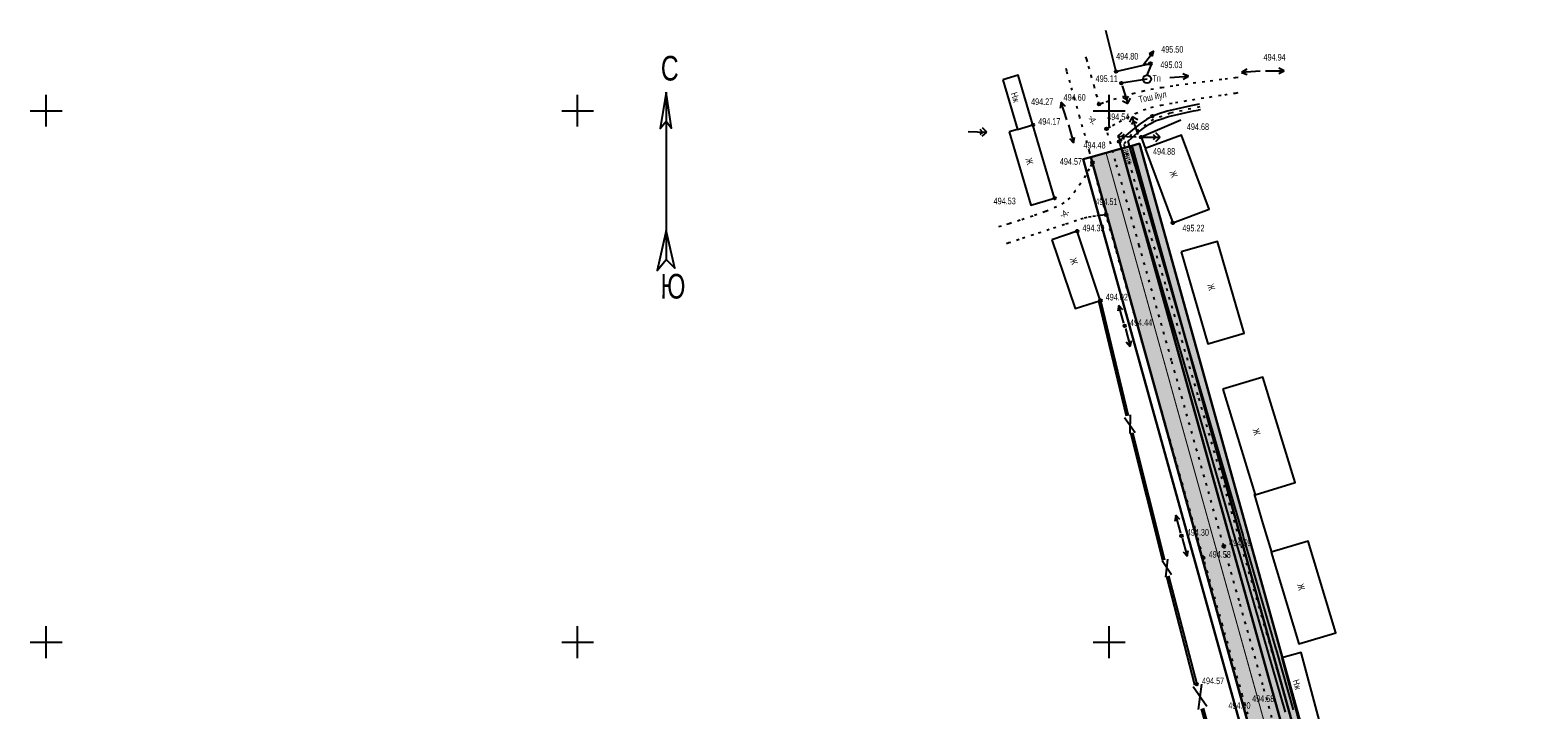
# Model space of a CAD drawing. Extents: x 0 to 667088, y 0 to 6446.
# Tile 61 of 256: x 2032 to 2316, y 466 to 594. Entities that reach past the tile are written whole.
import ezdxf

# ---------------------------------------------------------------- set-up
doc = ezdxf.new("R2010")
doc.units = 0
doc.header["$MEASUREMENT"] = 0
for name, pattern in [('CONTI', [0]), ('STRIH_1', [3, 2, -1]), ('STROT', [1.7, 0.5, -1.2])]:
    doc.linetypes.add(name, pattern=pattern)
for name, color, linetype in [('(002) Рамка', 7, 'Continuous'), ('(004) Точки рельефа', 7, 'Continuous'), ('NAD_M0', 7, 'CONTI'), ('PI_DT0', 3, 'CONTI'), ('PI_OT0', 172, 'CONTI'), ('PI_TT0', 5, 'CONTI'), ('SETKR', 2, 'CONTI'), ('SIT_L0', 250, 'CONTI'), ('STR_L0', 6, 'CONTI'), ('USLZN0', 250, 'CONTI'), ('ZAPSK0', 250, 'CONTI')]:
    doc.layers.add(name, color=color, linetype=linetype)
doc.layers.add('.', color=7, linetype='Continuous', lineweight=15)
doc.styles.add('SHRFT', font='TXT', dxfattribs={"width": 0.75})
doc.styles.get("Standard").update_dxf_attribs({"font": 'times.ttf'})
doc.linetypes.add('ОГРАДА_ГЛИН', pattern='A,4,["|",Standard,S=0.8,R=0,X=0,Y=-0.8],0.5,["|",Standard,S=0.8,R=0,X=0,Y=-0.8],3.5', length=8)

# ---------------------------------------------------------------- blocks, each defined once
blk = doc.blocks.new('BL_333')
at = {"color": 0}
for p, q in [((0, -3), (0, 3)), ((-3, 0), (3, 0))]:
    blk.add_line(p, q, dxfattribs=at)
blk = doc.blocks.new('BL_4030')
at = {"color": 0}
for p, q in [((0.5, 0), (4, 0)), ((2.7, 0.5), (3.2, 0)), ((3.2, 0), (2.7, -0.5)), ((4, 0), (3.2, 0.8)), ((3.2, -0.8), (4, 0))]:
    blk.add_line(p, q, dxfattribs=at)
blk = doc.blocks.new('BL_4031')
at = {"color": 0}
for p, q in [((0.5, 0), (4, 0)), ((4, 0), (3, 0.5)), ((3, -0.5), (4, 0))]:
    blk.add_line(p, q, dxfattribs=at)
blk = doc.blocks.new('BL_86')
at = {"color": 0}
for p, q in [((-0.65, 2.75), (1.25, 5.25)), ((1.25, 5.25), (0.4, 4.75)), ((0.4, 4.75), (1.02, 4.35)), ((0.62, 4.7), (1.2, 5.25)), ((1.2, 5.25), (0.87, 4.45)), ((1.02, 4.35), (1.2, 5.25)), ((0.85, 2.75), (-0.65, 2.75)), ((0, 0.75), (0.85, 2.75))]:
    blk.add_line(p, q, dxfattribs=at)
blk.add_circle((0, 0), 0.75, dxfattribs=at)
blk = doc.blocks.new('009')
at = {"layer": 'PI_DT0', "color": 5, "linetype": 'Continuous'}
for points in [[(361.32, 236.27), (360.72, 232.85), (361.31, 233.55), (361.79, 232.89), (361.32, 236.27)], [(361.32, 236.27), (361.26, 220.52)], [(361.27, 223.24), (360.4, 219.48), (361.26, 220.52), (362.07, 219.71), (361.27, 223.24)]]:
    blk.add_lwpolyline(points, dxfattribs=at)
at = {"layer": '(004) Точки рельефа', "color": 7, "style": 'SHRFT', "width": 0.75}
for s, p in [('С', (360.81, 237.36)), ('Ю', (360.71, 216.85))]:
    blk.add_text(s, height=2.32, rotation=359.7982, dxfattribs=at).set_placement(p)
blk = doc.blocks.new('rhy')
at = {"layer": 'PI_TT0', "color": 0}
for centre in [(1448.54116, 587.91), (1442.03116, 586.39), (1443.04116, 584.22), (1438.83116, 580.29), (1426.41116, 576.4), (1440.24116, 575.63), (1448.87116, 578.01), (1442.61116, 573.22), (1446.75116, 574.04), (1437.61116, 569.31), (1430.49116, 562.61), (1440.17116, 559.45), (1434.71116, 556.35), (1452.74116, 557.97), (1439.10116, 543.34), (1443.66116, 538.56), (1454.35116, 499.07), (1462.31116, 497.12), (1458.47116, 494.93), (1457.21116, 471.15)]:
    blk.add_circle(centre, 0.25, dxfattribs=at)
for p in [(1448.54116, 587.91), (1442.03116, 586.39), (1443.04116, 584.22), (1438.83116, 580.29), (1426.41116, 576.4), (1448.87116, 578.01), (1440.24116, 575.63), (1442.61116, 573.22), (1446.75116, 574.04), (1437.61116, 569.31), (1430.49116, 562.61), (1440.17116, 559.45), (1434.71116, 556.35), (1452.74116, 557.97), (1439.10116, 543.34), (1443.66116, 538.56), (1454.35116, 499.07), (1462.31116, 497.12), (1458.47116, 494.93), (1457.21116, 471.15)]:
    blk.add_point(p, dxfattribs=at)
at = {"layer": 'SIT_L0', "color": 250}
for p, q in [((1447.88116, 585), (1443.04116, 584.22)), ((1452.17116, 585.28), (1455.66116, 585.53)), ((1455.66116, 585.53), (1454.63116, 585.96)), ((1454.70116, 584.96), (1455.66116, 585.53)), ((1466.62116, 586.83), (1465.66116, 586.26)), ((1469.15116, 586.51), (1465.66116, 586.26)), ((1465.66116, 586.26), (1466.69116, 585.83)), ((1443.19116, 583.74), (1444.27116, 580.41)), ((1444.03116, 581.18), (1443.40116, 581.5)), ((1444.35116, 581.81), (1444.03116, 581.18)), ((1443.26116, 580.93), (1444.27116, 580.41)), ((1444.27116, 580.41), (1444.79116, 581.42)), ((1417.71116, 575), (1416.93116, 575.82)), ((1433.09116, 576.36), (1434.04116, 572.99)), ((1445.10116, 577.87), (1444.58116, 576.86)), ((1445.02116, 576.47), (1445.34116, 577.1)), ((1446.18116, 574.54), (1445.10116, 577.87)), ((1446.11116, 577.35), (1445.10116, 577.87)), ((1445.34116, 577.1), (1445.97116, 576.78)), ((1414.21116, 575.11), (1417.71116, 575)), ((1416.91116, 575.03), (1416.39116, 574.54)), ((1416.42116, 575.54), (1416.91116, 575.03)), ((1416.88116, 574.23), (1417.71116, 575)), ((1433.29116, 573.82), (1434.04116, 572.99)), ((1434.04116, 572.99), (1434.25116, 574.09)), ((1443.16116, 574.96), (1442.33116, 574.19)), ((1445.83116, 574.08), (1442.33116, 574.19)), ((1442.33116, 574.19), (1443.11116, 573.37)), ((1443.13116, 574.16), (1443.65116, 574.65)), ((1443.62116, 573.65), (1443.13116, 574.16)), ((1442.58116, 542.41), (1442.37116, 541.31)), ((1443.53116, 539.04), (1442.58116, 542.41)), ((1443.33116, 541.58), (1442.58116, 542.41)), ((1443.79116, 538.08), (1444.71116, 534.7)), ((1443.96116, 535.53), (1444.71116, 534.7)), ((1444.71116, 534.7), (1444.93116, 535.79)), ((1443.62821, 521.34327), (1445.64116, 518.52)), ((1444.72116, 521.83), (1444.62116, 518.34)), ((1453.30116, 502.93), (1453.08116, 501.84)), ((1454.22116, 499.55), (1453.30116, 502.93)), ((1454.05116, 502.1), (1453.30116, 502.93)), ((1454.48116, 498.59), (1455.40116, 495.21)), ((1452.47116, 491.71), (1450.73116, 494.37)), ((1451.71116, 494.65), (1451.35116, 491.29)), ((1454.65116, 496.04), (1455.40116, 495.21)), ((1455.40116, 495.21), (1455.62116, 496.3)), ((1458.11116, 471.17), (1457.52116, 466.4)), ((1456.54116, 470.68), (1459.14116, 467))]:
    blk.add_line(p, q, dxfattribs=at)
at = {"layer": 'STR_L0', "color": 0}
for points in [[(1440.08116, 594.2), (1442.03116, 586.39), (1448.54116, 587.91)], [(1420.72116, 584.86), (1423.48116, 575.53), (1426.41116, 576.4), (1423.65116, 585.73), (1420.72116, 584.86)], [(1457.75116, 580.29), (1457.38116, 580.22), (1456.40116, 580.03), (1454.99116, 579.73), (1453.34116, 579.36), (1451.65116, 578.94), (1450.10116, 578.48), (1448.87116, 578.01), (1447.79116, 577.4), (1446.61116, 576.58), (1445.43116, 575.67), (1444.34116, 574.76), (1443.44116, 573.98), (1442.83116, 573.43), (1442.61116, 573.22), (1444.09116, 568.16), (1447.96116, 554.9), (1453.40116, 536.3), (1459.54116, 515.23), (1464.46116, 498.35), (1465.56116, 494.56), (1470.62116, 477.15), (1473.86116, 465.87)], [(1461.13116, 515.7), (1454.99116, 536.76), (1454.95116, 536.88), (1449.80116, 554.51), (1449.55116, 555.36), (1445.68116, 568.62), (1445.65116, 568.73), (1444.30116, 573.33), (1445.02116, 573.96), (1446.09116, 574.85), (1447.23116, 575.73), (1448.35116, 576.51), (1449.32116, 577.06), (1449.61116, 577.17), (1450.44116, 577.48), (1451.93116, 577.93), (1453.58116, 578.34), (1455.21116, 578.7), (1456.61116, 579), (1457.50116, 579.17), (1457.58116, 579.19), (1457.95116, 579.26)], [(1421.93116, 575.07), (1426.01116, 561.28), (1430.49116, 562.61), (1426.41116, 576.4)], [(1454.23116, 577.28), (1446.75116, 574.04), (1447.51116, 571.99)], [(1423.48116, 575.53), (1421.93116, 575.07)], [(1447.54116, 571.92), (1452.74116, 557.97), (1459.56116, 560.51), (1454.36116, 574.46), (1447.54116, 571.92)], [(1429.99116, 554.76), (1434.36116, 541.81), (1439.10116, 543.34), (1439.08116, 543.4), (1434.71116, 556.35), (1429.99116, 554.76)], [(1454.32116, 552.49), (1459.31116, 535.2), (1466.12116, 537.16), (1461.13116, 554.45), (1454.32116, 552.49)], [(1462.15116, 526.64), (1468.21116, 506.79), (1475.72116, 509.09), (1469.66116, 528.94), (1462.15116, 526.64)], [(1475.45116, 466.32), (1472.21116, 477.61), (1472.17116, 477.75), (1467.15116, 495.02), (1466.05116, 498.81), (1465.94116, 499.19), (1461.13116, 515.69)], [(1468.01116, 506.88), (1469.67116, 501.32), (1471.27116, 495.98)], [(1471.25116, 495.99), (1476.42116, 478.73), (1483.37116, 480.81), (1478.20116, 498.07), (1471.25116, 495.99)], [(1473.24116, 476.13), (1476.66116, 463.22), (1480.32116, 464.19), (1476.90116, 477.1), (1473.24116, 476.13)]]:
    blk.add_lwpolyline(points, dxfattribs=at)
at = {"layer": 'STR_L0', "color": 0, "linetype": 'STROT'}
for points in [[(1467.30116, 463.84), (1465.85116, 468.96), (1462.08116, 482.22), (1458.47116, 494.93), (1456.91116, 500.44), (1451.23116, 520.45), (1445.95116, 539.07), (1441.96116, 553.12), (1440.17116, 559.45), (1439.79116, 560.85), (1439.42116, 562.26), (1439.06116, 563.67), (1438.70116, 565.08), (1438.35116, 566.49), (1437.99116, 567.9), (1437.61116, 569.31), (1437.05116, 571.34), (1436.22116, 574.31), (1435.25116, 577.77), (1434.26116, 581.25), (1433.40116, 584.31), (1432.79116, 586.48), (1432.56116, 587.3)], [(1436.32116, 589.18), (1436.46116, 588.69), (1436.82116, 587.42), (1437.31116, 585.68), (1437.84116, 583.79), (1438.33116, 582.05), (1438.69116, 580.78), (1438.83116, 580.29), (1439.20116, 580.41), (1440.19116, 580.74), (1441.63116, 581.2), (1443.36116, 581.73), (1445.21116, 582.27), (1447.01116, 582.75), (1448.60116, 583.11), (1450.57116, 583.43), (1453.36116, 583.83), (1456.55116, 584.26), (1459.75116, 584.67), (1462.54116, 585.03), (1464.52116, 585.27), (1465.27116, 585.36)], [(1471.37116, 464.86), (1469.65116, 471), (1465.20116, 486.82), (1462.31116, 497.12), (1459.12116, 508.46), (1452.49116, 532.03), (1446.41116, 553.67), (1441.96116, 569.49), (1440.24116, 575.63), (1440.55116, 575.81), (1441.38116, 576.29), (1442.60116, 576.96), (1444.07116, 577.73), (1445.65116, 578.51), (1447.21116, 579.18), (1448.60116, 579.66), (1450.45116, 580.07), (1453.20116, 580.57), (1456.40116, 581.11), (1459.64116, 581.62), (1462.48116, 582.06), (1464.50116, 582.37), (1465.27116, 582.48)], [(1437.61116, 569.31), (1437.44116, 568.98), (1436.98116, 568.09), (1436.29116, 566.84), (1435.41116, 565.4), (1434.42116, 563.95), (1433.36116, 562.66), (1432.30116, 561.71), (1430.84116, 560.94), (1428.77116, 560.08), (1426.38116, 559.23), (1424.00116, 558.44), (1421.91116, 557.79), (1420.43116, 557.35), (1419.87116, 557.18)], [(1440.17116, 559.45), (1440.01116, 559.43), (1439.56116, 559.38), (1438.92116, 559.31), (1438.15116, 559.2), (1437.33116, 559.08), (1436.55116, 558.93), (1435.88116, 558.76), (1434.62116, 558.37), (1432.35116, 557.63), (1429.49116, 556.69), (1426.50116, 555.7), (1423.82116, 554.81), (1421.88116, 554.17), (1421.14116, 553.92)]]:
    blk.add_lwpolyline(points, dxfattribs=at)
at = {"layer": 'ZAPSK0', "color": 4, "linetype": 'STROT'}
blk.add_lwpolyline([(1457.78594, 579.78069), (1452.25095, 578.56011), (1449.07333, 577.41643), (1444.92484, 574.55118), (1443.49605, 572.73287), (1446.71723, 561.55518), (1451.51123, 545.65725), (1457.58266, 524.937), (1465.56075, 497.26734), (1474.55463, 466.17031), (1479.99774, 445.37191), (1488.06814, 415.90471), (1491.27695, 402.29093), (1493.33001, 392.97424), (1500.29809, 369.93853), (1510.9952, 333.36517), (1514.50131, 321.94119), (1521.86126, 294.13835), (1526.29092, 275.85754)], dxfattribs=at)
at = {"layer": 'ZAPSK0', "color": 0, "ltscale": 0.5}
for points in [[(1438.71238, 543.24591), (1443.94313, 521.63349)], [(1444.744, 518.43065), (1450.77444, 494.47148)], [(1451.53356, 491.40157), (1456.82402, 471.04937)], [(1458.03573, 466.51327), (1463.81032, 445.88218)]]:
    blk.add_lwpolyline(points, dxfattribs=at)
at = {"layer": 'ZAPSK0', "color": 0, "linetype": 'ОГРАДА_ГЛИН', "ltscale": 0.5}
for points in [[(1439.10116, 543.34), (1444.3319, 521.72758)], [(1445.13191, 518.52829), (1451.16235, 494.56911)], [(1451.9207, 491.5022), (1457.21116, 471.15)], [(1458.42093, 466.62109), (1464.19551, 445.99)]]:
    blk.add_lwpolyline(points, dxfattribs=at)
at = {"layer": '(002) Рамка', "xscale": 2.000000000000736, "yscale": 2.000000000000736, "zscale": 2.000000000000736, "rotation": 0.1847134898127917}
blk.add_blockref('009', (636.31615, 107.67558), dxfattribs=at)
at = {"layer": 'SETKR', "color": 112}
for p in [(1240.75116, 579.05), (1340.75116, 579.05), (1440.75116, 579.05), (1240.75116, 479.05), (1340.75116, 479.05), (1440.75116, 479.05)]:
    blk.add_blockref('BL_333', p, dxfattribs=at)
at = {"layer": 'USLZN0', "color": 250}
for name, p in [('BL_86', (1447.88116, 585)), ('BL_4031', (1469.65116, 586.55)), ('BL_4030', (1446.33116, 574.06))]:
    blk.add_blockref(name, p, dxfattribs=at)
at = {"layer": 'USLZN0', "color": 250, "rotation": 108}
blk.add_blockref('BL_4031', (1432.96116, 576.84), dxfattribs=at)
at = {"layer": 'NAD_M0', "color": 1, "style": 'SHRFT', "width": 0.75}
blk.add_text('Тп', height=1.25, dxfattribs=at).set_placement((1448.91392, 584.51121))
at = {"layer": 'NAD_M0', "color": 7, "style": 'SHRFT', "width": 0.75}
for s, rotation, p in [('Нж', 287, (1422.22116, 582.29)), ('Тош йул', 11, (1446.42116, 580.55)), ('-А-', 285, (1436.79116, 578)), ('Ж', 286, (1424.97116, 569.95)), ('арик', 286, (1443.30116, 571.68)), ('Ж', 291, (1452.07116, 567.48)), ('-А-', 26, (1431.82116, 558.75)), ('Ж', 287, (1433.33116, 551.14)), ('Ж', 287, (1459.17116, 546.27)), ('Ж', 286, (1467.71116, 519.05)), ('Ж', 285, (1476.10116, 489.87)), ('Нж', 286, (1475.24116, 471.81))]:
    blk.add_text(s, height=1.25, rotation=rotation, dxfattribs=at).set_placement(p)
at = {"layer": 'PI_OT0', "color": 0, "style": 'SHRFT', "width": 0.75}
for s, p in [('495.50', (1450.53692, 589.96334)), ('494.80', (1442.05536, 588.66814)), ('495.03', (1450.37694, 587.05535)), ('494.94', (1469.78585, 588.47476)), ('495.11', (1438.20593, 584.45262)), ('494.60', (1432.16981, 580.92245)), ('494.27', (1426.05667, 580.11464)), ('494.17', (1427.41116, 576.4)), ('494.54', (1440.37591, 577.26815)), ('494.68', (1455.36642, 575.40323)), ('494.48', (1435.91266, 571.936)), ('494.57', (1431.473, 568.86861)), ('494.88', (1448.99853, 570.7574)), ('494.53', (1419.01299, 561.42656)), ('494.51', (1438.148, 561.30432)), ('494.39', (1435.71116, 556.35)), ('495.22', (1454.52181, 556.32315)), ('494.02', (1440.10116, 543.34)), ('494.44', (1444.66116, 538.56)), ('494.30', (1455.35116, 499.07)), ('494.59', (1463.31116, 497.12)), ('494.58', (1459.47116, 494.93)), ('494.57', (1458.21116, 471.15)), ('494.58', (1467.64121, 467.80245)), ('494.60', (1463.17436, 466.50992))]:
    blk.add_text(s, height=1.25, dxfattribs=at).set_placement(p)

msp = doc.modelspace()

# ---------------------------------------------------------------- hatches: boundary and pattern name
at = {"layer": '.', "lineweight": 30, "true_color": 0xf15558}
h = msp.add_hatch(color=13, dxfattribs=at)
h.dxf.hatch_style = 1
h.paths.add_polyline_path([(2140.17352, 264.93068), (2083.61479, 255.19836), (2083.36041, 256.67664), (2139.91914, 266.40896)])
edge = h.paths.add_edge_path()
edge.add_arc((2307.31033, 283.54371), 4, 15.5336492, 99.763532, ccw=False)
edge.add_line((2311.16422, 284.61493), (2315.85084, 267.75401))
edge.add_line((2315.85084, 267.75401), (2314.40563, 267.3523))
edge.add_line((2314.40563, 267.3523), (2309.47434, 285.09349))
edge.add_line((2309.47434, 285.09349), (2307.78678, 286.16244))
edge.add_line((2307.78678, 286.16244), (2084.9239, 247.8134))
edge.add_line((2084.9239, 247.8134), (2084.63228, 249.28527))
edge.add_line((2084.63228, 249.28527), (2306.632, 287.48578))
h.paths.add_polyline_path([(2231.25222, 280.60301), (2230.99784, 282.08129), (2155.62019, 269.11071), (2155.87456, 267.63243)], flags=17)
edge = h.paths.add_edge_path()
edge.add_line((2110.47832, 383.98384), (2110.21489, 385.46053))
edge.add_line((2110.21489, 385.46053), (2271.38255, 414.21088))
edge.add_arc((2272.08501, 410.27305), 4, 15.5336492, 100.1144778, ccw=False)
edge.add_line((2275.9389, 411.34426), (2307.39587, 298.17225))
edge.add_arc((2303.54198, 297.10103), 4, -80.236468, 15.5336492, ccw=False)
edge.add_line((2304.22031, 293.15897), (2235.19428, 281.28134))
edge.add_line((2235.19428, 281.28134), (2234.93991, 282.75962))
edge.add_line((2234.93991, 282.75962), (2305.30236, 294.8672))
edge.add_line((2305.30236, 294.8672), (2306.31382, 296.46401))
edge.add_line((2306.31382, 296.46401), (2274.25107, 411.81543))
edge.add_line((2274.25107, 411.81543), (2272.53786, 412.89329))
edge.add_line((2272.53786, 412.89329), (2110.47832, 383.98384))
h.paths.add_polyline_path([(2323.55862, 269.89644), (2325.00383, 270.29815), (2240.90803, 572.84773), (2239.46128, 572.45157)])
h.paths.add_polyline_path([(2147.80327, 267.76561), (2151.67813, 268.43238), (2151.9325, 266.9541), (2148.05764, 266.28734)], flags=17)
at = {"layer": '.', "lineweight": 30, "true_color": 0x3f4040}
h = msp.add_hatch(color=250, dxfattribs=at)
h.dxf.hatch_style = 1
edge = h.paths.add_edge_path()
edge.add_line((2231.75349, 570.30914), (2237.53433, 571.91596))
edge.add_line((2237.53433, 571.91596), (2321.63168, 269.36084))
edge.add_line((2321.63168, 269.36084), (2315.85084, 267.75401))
edge.add_line((2315.85084, 267.75401), (2311.16422, 284.61493))
edge.add_arc((2307.31033, 283.54371), 4, 15.5336492, 99.763532)
edge.add_line((2306.632, 287.48578), (2084.63228, 249.28527))
edge.add_line((2084.63228, 249.28527), (2083.61479, 255.19836))
edge.add_line((2083.61479, 255.19836), (2304.22031, 293.15897))
edge.add_arc((2303.54198, 297.10103), 4, 279.763532, 375.5336492)
edge.add_line((2307.39587, 298.17225), (2275.9389, 411.34426))
edge.add_arc((2272.08501, 410.27305), 4, 15.5336492, 100.1144778)
edge.add_line((2271.38255, 414.21088), (2110.21489, 385.46053))
edge.add_line((2110.21489, 385.46053), (2109.33682, 390.38282))
edge.add_line((2109.33682, 390.38282), (2269.29203, 418.91689))
edge.add_arc((2268.58957, 422.85473), 4, 280.1144778, 375.5119397)
edge.add_line((2272.44387, 423.92448), (2231.75349, 570.30914))
at = {"layer": '.', "lineweight": 30}
h = msp.add_hatch(color=4, dxfattribs=at)
h.dxf.hatch_style = 1
h.paths.add_polyline_path([(2237.53433, 571.91596), (2239.46128, 572.45157), (2323.55862, 269.89644), (2321.63168, 269.36084)])
h.paths.add_polyline_path([(2110.74174, 382.50715), (2110.47832, 383.98384), (2247.35616, 408.40119), (2247.61959, 406.9245)])

# ---------------------------------------------------------------- linework, layer by layer
at = {"layer": 'ZAPSK0', "color": 5, "lineweight": 30}
for points in [[(2231.75349, 570.30914), (2237.53433, 571.91596), (2321.63168, 269.36084), (2315.85084, 267.75401), (2311.16422, 284.61493, 0.385015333), (2306.632, 287.48578), (2084.63228, 249.28527), (2083.61479, 255.19836), (2304.22031, 293.15897, 0.444027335), (2307.39587, 298.17225), (2275.9389, 411.34426, 0.386774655), (2271.38255, 414.21088), (2110.21489, 385.46053), (2109.33682, 390.38282), (2269.29203, 418.91689, 0.442082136), (2272.44387, 423.92448)], [(2271.83323, 420.51406, 0.220297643), (2272.47277, 423.81428), (2231.75349, 570.30914), (2230.30828, 569.90743)]]:
    msp.add_lwpolyline(points, format="xyb", close=True, dxfattribs=at)
at = {"layer": 'ZAPSK0', "color": 7, "linetype": 'STRIH_1', "lineweight": 30, "true_color": 0xffffff, "const_width": 0.2}
msp.add_lwpolyline([(2234.64391, 571.11255), (2318.74126, 268.55742)], dxfattribs=at)
at = {"layer": 'ZAPSK0', "color": 5, "lineweight": 30}
for points in [[(2237.53433, 571.91596), (2239.46128, 572.45157), (2323.55862, 269.89644), (2321.63168, 269.36084)], [(2323.55862, 269.89644), (2325.00383, 270.29815), (2240.90803, 572.84773), (2239.46128, 572.45157)]]:
    msp.add_lwpolyline(points, close=True, dxfattribs=at)

# ---------------------------------------------------------------- block references
at = {"layer": '(002) Рамка', "color": 0}
msp.add_blockref('rhy', (794.4794, 0), dxfattribs=at)

doc.saveas('drawing.dxf')
